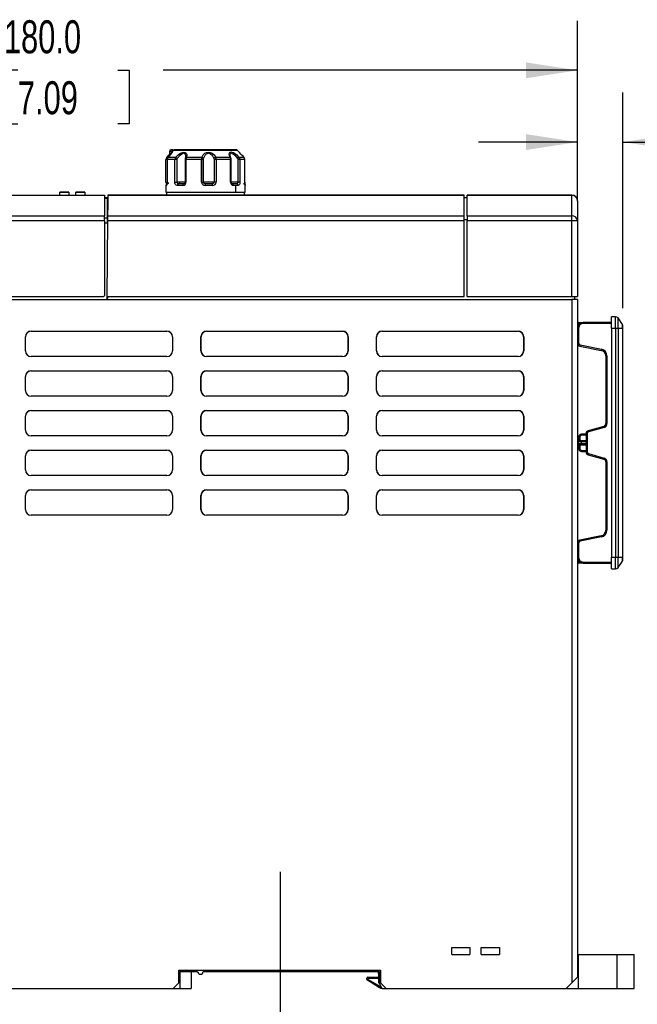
# Model space of a CAD drawing. Header units: millimetres. Extents: x 0 to 768, y 0 to 594.
# Tile 11 of 18: x 526 to 635, y 106 to 280. Entities that reach past the tile are written whole.
import ezdxf

# ---------------------------------------------------------------- set-up
doc = ezdxf.new("R2010")
doc.units = ezdxf.units.MM
doc.header["$LTSCALE"] = 2.75
doc.linetypes.add('CENTERX2', pattern=[20.32, 12.7, -2.54, 2.54, -2.54])
doc.layers.add('CENTER', color=40, linetype='CENTERX2')
doc.layers.add('DIMENSIONS', color=140, linetype='Continuous', lineweight=25)
doc.styles.add('SLDTEXTSTYLE0', font='TXT', dxfattribs={"width": 0.7})
doc.dimstyles.new('SLDDIMSTYLE0', dxfattribs={"dimtxt": 5.934521, "dimasz": 9.0805, "dimexe": 0, "dimexo": 0.0625, "dimgap": 1.48363, "dimtad": 0, "dimtih": 1, "dimtoh": 1, "dimdec": 1, "dimrnd": 1e-09, "dimzin": 4, "dimdsep": 46, "dimtxsty": 'SLDTEXTSTYLE0', "dimsah": 1, "dimcen": 0.09, "dimadec": 0, "dimazin": 1, "dimtfac": 1, "dimtdec": 1, "dimtofl": 0, "dimtmove": 0, "dimatfit": 3, "dimfxl": 0, "dimfrac": 2, "dimtolj": 1, "dimtzin": 12, "dimarcsym": 0})
doc.dimstyles.new('SLDDIMSTYLE1', dxfattribs={"dimtxt": 5.934521, "dimasz": 9.0805, "dimexe": 0, "dimexo": 0.0625, "dimgap": 1.48363, "dimtad": 0, "dimtih": 1, "dimtoh": 1, "dimdec": 1, "dimrnd": 1e-09, "dimzin": 12, "dimdsep": 46, "dimtxsty": 'SLDTEXTSTYLE0', "dimsah": 1, "dimcen": 0.09, "dimadec": 0, "dimazin": 3, "dimtfac": 1, "dimtdec": 1, "dimtofl": 0, "dimtmove": 0, "dimatfit": 3, "dimfxl": 0, "dimfrac": 2, "dimtolj": 1, "dimtzin": 12, "dimarcsym": 0})
doc.dimstyles.new('SLDDIMSTYLE2', dxfattribs={"dimtxt": 5.934521, "dimasz": 9.0805, "dimexe": 0, "dimexo": 0.0625, "dimgap": 1.48363, "dimtad": 0, "dimtih": 1, "dimtoh": 1, "dimdec": 1, "dimrnd": 1e-09, "dimzin": 4, "dimdsep": 46, "dimtxsty": 'SLDTEXTSTYLE0', "dimsah": 1, "dimcen": 0.09, "dimadec": 0, "dimazin": 1, "dimtfac": 1, "dimtdec": 1, "dimtmove": 0, "dimatfit": 0, "dimfxl": 0, "dimfrac": 2, "dimtolj": 1, "dimtzin": 12, "dimarcsym": 0})

# ---------------------------------------------------------------- blocks, each defined once
blk = doc.blocks.new('_D_5')
at = {"layer": 'DIMENSIONS'}
for p, q in [((444.93, 251.35), (444.93, 279.61)), ((624.93, 251.35), (624.93, 279.61)), ((444.93, 270.88), (518.07, 270.88)), ((526.11, 270.88), (524.12, 270.88)), ((524.12, 270.88), (524.12, 261.45)), ((543.75, 270.88), (545.74, 270.88)), ((545.74, 270.88), (545.74, 261.45)), ((624.93, 270.88), (551.79, 270.88)), ((524.12, 261.45), (526.11, 261.45)), ((545.74, 261.45), (543.75, 261.45))]:
    blk.add_line(p, q, dxfattribs=at)
for points in [[(444.93, 270.88), (454.01, 269.48), (454.01, 272.27)], [(624.93, 270.88), (615.85, 272.27), (615.85, 269.48)]]:
    blk.add_solid(points, dxfattribs=at)
at = {"layer": 'DIMENSIONS', "char_height": 5.821, "attachment_point": 1, "style": 'SLDTEXTSTYLE0'}
for s, insert in [('180.0', (523.64, 279.71)), ('7.09', (526.11, 268.95))]:
    blk.add_mtext(s, dxfattribs=dict(at, insert=insert))
blk = doc.blocks.new('_D_6')
at = {"layer": 'DIMENSIONS'}
for p, q in [((444.93, 105.37), (444.93, 82.89)), ((444.93, 91.63), (491.82, 91.63)), ((499.86, 91.63), (497.87, 91.63)), ((497.87, 91.63), (497.87, 82.19)), ((517.5, 91.63), (519.49, 91.63)), ((519.49, 91.63), (519.49, 82.19)), ((572.43, 91.63), (525.54, 91.63)), ((572.43, 88.41), (572.43, 82.89)), ((497.87, 82.19), (499.86, 82.19)), ((519.49, 82.19), (517.5, 82.19))]:
    blk.add_line(p, q, dxfattribs=at)
for points in [[(444.93, 91.63), (454.01, 90.23), (454.01, 93.02)], [(572.43, 91.63), (563.35, 93.02), (563.35, 90.23)]]:
    blk.add_solid(points, dxfattribs=at)
at = {"layer": 'DIMENSIONS', "char_height": 5.821, "attachment_point": 1, "style": 'SLDTEXTSTYLE0'}
for s, insert in [('127.5', (497.39, 100.46)), ('5.02', (499.86, 89.7))]:
    blk.add_mtext(s, dxfattribs=dict(at, insert=insert))
blk = doc.blocks.new('_D_7')
at = {"layer": 'DIMENSIONS'}
for p, q in [((624.93, 247.81), (624.93, 266.95)), ((632.93, 228.9), (632.93, 266.95)), ((624.93, 258.22), (607.47, 258.22)), ((632.93, 258.22), (650.14, 258.22)), ((658.18, 258.22), (656.19, 258.22)), ((656.19, 258.22), (656.19, 248.79)), ((675.82, 258.22), (677.81, 258.22)), ((677.81, 258.22), (677.81, 248.79)), ((656.19, 248.79), (658.18, 248.79)), ((677.81, 248.79), (675.82, 248.79))]:
    blk.add_line(p, q, dxfattribs=at)
for points in [[(624.93, 258.22), (615.85, 259.61), (615.85, 256.82)], [(632.93, 258.22), (642.01, 256.82), (642.01, 259.61)]]:
    blk.add_solid(points, dxfattribs=at)
at = {"layer": 'DIMENSIONS', "char_height": 5.821, "attachment_point": 1, "style": 'SLDTEXTSTYLE0'}
for s, insert in [('8.0', (660.65, 267.05)), ('0.31', (658.18, 256.29))]:
    blk.add_mtext(s, dxfattribs=dict(at, insert=insert))
blk = doc.blocks.new('_D_8')
at = {"layer": 'DIMENSIONS'}
for p, q in [((642.58, 114.86), (642.58, 132.32)), ((638.42, 114.86), (651.32, 114.86)), ((638.42, 108.86), (651.32, 108.86)), ((642.58, 91.63), (642.58, 108.86)), ((651.79, 91.63), (642.58, 91.63)), ((662.49, 91.63), (660.5, 91.63)), ((660.5, 91.63), (660.5, 82.19)), ((680.13, 91.63), (682.12, 91.63)), ((682.12, 91.63), (682.12, 82.19)), ((660.5, 82.19), (662.49, 82.19)), ((682.12, 82.19), (680.13, 82.19))]:
    blk.add_line(p, q, dxfattribs=at)
for points in [[(642.58, 114.86), (643.98, 123.94), (641.19, 123.94)], [(642.58, 108.86), (641.19, 99.78), (643.98, 99.78)]]:
    blk.add_solid(points, dxfattribs=at)
at = {"layer": 'DIMENSIONS', "char_height": 5.821, "attachment_point": 1, "style": 'SLDTEXTSTYLE0'}
for s, insert in [('6.0', (664.96, 100.46)), ('0.24', (662.49, 89.7))]:
    blk.add_mtext(s, dxfattribs=dict(at, insert=insert))

msp = doc.modelspace()

# ---------------------------------------------------------------- linework, layer by layer
for p, q in [((553.94, 255.51), (552.63, 255.51)), ((552.87, 256.56), (552.87, 255.99)), ((553.28, 256.56), (552.87, 256.56)), ((553.58, 256.72), (553.18, 256.31)), ((553.46, 256.86), (553.21, 256.86)), ((553.28, 256.41), (553.28, 256.56)), ((553.43, 256.56), (553.28, 256.56)), ((553.46, 256.86), (554.12, 256.86)), ((564.88, 256.72), (553.58, 256.72)), ((562.43, 256.86), (553.94, 256.86)), ((555.73, 255.68), (555.68, 255.4)), ((555.7, 255.67), (555.69, 255.54)), ((558.57, 255.51), (555.86, 255.51)), ((563.59, 255.51), (561.06, 255.51)), ((563.28, 256.86), (562.43, 256.86)), ((564.52, 256.86), (563.28, 256.86)), ((563.73, 255.42), (563.59, 255.88)), ((565.28, 256.31), (564.88, 256.72)), ((566.05, 255.51), (565.2, 255.51)), ((552.26, 251.16), (552.26, 255.15)), ((552.49, 255.15), (552.26, 255.15)), ((552.48, 255.15), (552.48, 251.16)), ((552.49, 255.15), (552.48, 255.15)), ((552.49, 255.15), (552.49, 251.16)), ((553.82, 255.15), (552.49, 255.15)), ((553.82, 251.16), (553.82, 255.15)), ((554.21, 255.15), (553.82, 255.15)), ((554.21, 251.16), (554.21, 255.15)), ((555.64, 255.15), (555.64, 251.16)), ((555.79, 255.15), (555.64, 255.15)), ((555.79, 255.15), (555.79, 251.16)), ((558.55, 255.15), (555.79, 255.15)), ((558.55, 251.16), (558.55, 255.15)), ((558.81, 255.15), (558.55, 255.15)), ((558.87, 255.15), (558.81, 255.15)), ((558.81, 251.16), (558.81, 255.15)), ((558.87, 251.16), (558.87, 255.15)), ((560.76, 255.15), (560.76, 251.16)), ((561.11, 255.15), (560.76, 255.15)), ((561.11, 255.15), (561.11, 251.16)), ((563.67, 255.15), (561.11, 255.15)), ((563.67, 251.16), (563.67, 255.15)), ((563.71, 255.15), (563.67, 255.15)), ((563.71, 251.16), (563.71, 255.15)), ((563.71, 255.15), (563.78, 255.15)), ((563.78, 251.16), (563.78, 255.15)), ((564.96, 255.15), (564.96, 251.16)), ((565.33, 255.15), (564.96, 255.15)), ((565.33, 255.15), (565.33, 251.16)), ((566.2, 255.15), (565.33, 255.15)), ((566.2, 251.16), (566.2, 255.15)), ((552.23, 250.56), (552.23, 249.36)), ((552.34, 250.56), (552.23, 250.56)), ((552.49, 251.16), (552.48, 251.16)), ((554.73, 251.16), (554.21, 251.16)), ((555.24, 250.56), (554.25, 250.56)), ((554.39, 250.84), (554.36, 250.88)), ((554.73, 250.86), (554.73, 251.16)), ((555.34, 250.86), (555.42, 250.86)), ((555.64, 251.16), (555.37, 251.16)), ((558.55, 251.16), (558.81, 251.16)), ((559.75, 251.16), (558.87, 251.16)), ((559.2, 250.84), (559.06, 250.88)), ((560.48, 250.56), (559.19, 250.56)), ((560.56, 250.88), (560.44, 250.84)), ((564.96, 251.16), (563.78, 251.16)), ((564.06, 250.86), (563.94, 250.86)), ((564.59, 250.56), (564.15, 250.56)), ((564.59, 249.36), (564.59, 250.56)), ((564.98, 250.56), (564.59, 250.56)), ((564.83, 250.86), (564.83, 250.84)), ((566.23, 249.36), (566.23, 250.56)), ((453.31, 248.86), (541.43, 248.86)), ((533.53, 249.36), (535.13, 249.36)), ((533.53, 249.36), (533.53, 249.35)), ((533.53, 248.86), (533.53, 249.35)), ((535.13, 249.35), (533.53, 249.35)), ((535.13, 249.35), (535.13, 249.36)), ((535.13, 249.35), (535.13, 248.86)), ((536.33, 249.36), (537.93, 249.36)), ((536.33, 249.36), (536.33, 249.35)), ((536.33, 248.86), (536.33, 249.35)), ((537.93, 249.35), (536.33, 249.35)), ((537.93, 249.35), (537.93, 249.36)), ((537.93, 249.35), (537.93, 248.86)), ((541.43, 248.86), (541.43, 248.82)), ((541.43, 248.82), (541.43, 245.21)), ((541.99, 248.86), (604.93, 248.86)), ((541.99, 248.86), (541.99, 248.82)), ((604.93, 248.82), (541.99, 248.82)), ((552.23, 249.36), (564.59, 249.36)), ((552.33, 249.36), (552.33, 248.86)), ((564.59, 249.36), (566.23, 249.36)), ((566.13, 248.86), (566.13, 249.36)), ((604.93, 245.21), (604.93, 248.82)), ((605.43, 248.86), (623.93, 248.86)), ((623.93, 248.82), (605.43, 248.82)), ((605.43, 245.21), (605.43, 248.82)), ((623.93, 248.82), (623.93, 248.86)), ((623.93, 245.21), (623.93, 248.82)), ((541.93, 248.36), (541.43, 248.36)), ((541.43, 248.32), (541.93, 248.32)), ((541.93, 248.32), (541.93, 248.36)), ((541.93, 244.84), (541.93, 248.32)), ((541.93, 247.86), (541.93, 244.95)), ((605.43, 248.36), (604.93, 248.36)), ((624.93, 247.86), (624.93, 246.21)), ((456.05, 245.21), (541.43, 245.21)), ((541.43, 244.33), (541.43, 245.21)), ((541.96, 245.21), (604.93, 245.21)), ((604.93, 244.33), (604.93, 245.21)), ((605.43, 245.21), (623.93, 245.21)), ((605.43, 245.21), (605.43, 244.33)), ((623.93, 244.33), (623.93, 245.21)), ((624.93, 246.21), (624.93, 244.32)), ((541.43, 244.33), (456.05, 244.33)), ((541.43, 244.84), (541.93, 244.84)), ((541.43, 244.33), (541.43, 231.16)), ((541.43, 243.95), (541.93, 243.95)), ((541.96, 244.33), (541.84, 230.96)), ((541.93, 243.95), (541.93, 244.84)), ((541.93, 243.95), (541.93, 241.36)), ((604.93, 244.33), (541.96, 244.33)), ((604.93, 244.56), (605.43, 244.56)), ((604.93, 230.96), (604.93, 244.33)), ((605.43, 230.96), (605.43, 244.33)), ((623.93, 244.33), (605.43, 244.33)), ((623.93, 230.96), (623.93, 244.33)), ((624.93, 244.32), (624.93, 230.96)), ((455.93, 230.46), (623.93, 230.46)), ((501.43, 230.96), (541.23, 230.96)), ((541.84, 230.96), (541.83, 230.46)), ((541.84, 230.96), (604.93, 230.96)), ((541.93, 230.96), (541.93, 230.66)), ((605.43, 230.96), (623.93, 230.96)), ((623.93, 230.96), (624.93, 230.96)), ((623.93, 230.46), (623.93, 109.86)), ((624.93, 230.46), (623.93, 230.46)), ((624.43, 230.46), (624.43, 230.96)), ((624.93, 230.46), (624.93, 110.86)), ((624.93, 226.2), (625.33, 226.2)), ((625.13, 226.4), (625.4, 226.4)), ((625.4, 226.4), (625.93, 226.4)), ((630.93, 226.4), (625.93, 226.4)), ((625.93, 226.2), (625.93, 226.4)), ((630.93, 226.2), (625.93, 226.2)), ((631.66, 227.4), (630.93, 227.4)), ((630.93, 225.4), (630.93, 227.4)), ((631.66, 225.4), (631.66, 227.4)), ((632.08, 225.4), (632.08, 227.18)), ((632.85, 226.03), (632.08, 227.18)), ((632.85, 225.4), (632.85, 226.03)), ((528.43, 224.86), (552.43, 224.86)), ((528.43, 224.86), (528.43, 224.84)), ((528.43, 224.84), (552.43, 224.84)), ((552.43, 224.84), (552.43, 224.86)), ((559.43, 224.86), (583.43, 224.86)), ((559.43, 224.86), (559.43, 224.84)), ((559.43, 224.84), (583.43, 224.84)), ((583.43, 224.84), (583.43, 224.86)), ((590.43, 224.86), (614.43, 224.86)), ((590.43, 224.86), (590.43, 224.84)), ((590.43, 224.84), (614.43, 224.84)), ((614.43, 224.84), (614.43, 224.86)), ((624.93, 225.8), (625.01, 225.8)), ((625.13, 225.4), (624.93, 225.4)), ((625.13, 225.4), (625.13, 222.71)), ((630.93, 225.4), (631.66, 225.4)), ((630.93, 225.4), (630.93, 184.9)), ((631.66, 225.4), (631.66, 184.9)), ((631.66, 225.4), (632.08, 225.4)), ((632.08, 225.4), (632.08, 184.9)), ((632.08, 225.4), (632.85, 225.4)), ((632.85, 225.4), (632.85, 184.9)), ((632.85, 225.4), (632.93, 225.4)), ((632.93, 225.4), (632.93, 225.75)), ((632.93, 184.9), (632.93, 225.4)), ((527.43, 221.36), (527.43, 223.86)), ((527.45, 223.86), (527.43, 223.86)), ((527.45, 221.36), (527.45, 223.86)), ((553.43, 223.86), (553.4, 223.86)), ((553.4, 223.86), (553.4, 221.36)), ((553.43, 223.86), (553.43, 221.36)), ((558.43, 221.36), (558.43, 223.86)), ((558.45, 223.86), (558.43, 223.86)), ((558.45, 221.36), (558.45, 223.86)), ((584.4, 223.86), (584.4, 221.36)), ((584.43, 223.86), (584.4, 223.86)), ((584.43, 223.86), (584.43, 221.36)), ((589.43, 221.36), (589.43, 223.86)), ((589.45, 223.86), (589.43, 223.86)), ((589.45, 221.36), (589.45, 223.86)), ((615.4, 223.86), (615.4, 221.36)), ((615.43, 223.86), (615.4, 223.86)), ((615.43, 223.86), (615.43, 221.36)), ((625.13, 222.71), (624.93, 222.71)), ((624.93, 222.51), (624.97, 222.51)), ((625.37, 222.42), (625.33, 222.22)), ((625.37, 222.42), (629.16, 221.66)), ((527.43, 221.36), (527.45, 221.36)), ((553.4, 221.36), (553.43, 221.36)), ((558.43, 221.36), (558.45, 221.36)), ((584.4, 221.36), (584.43, 221.36)), ((589.43, 221.36), (589.45, 221.36)), ((615.4, 221.36), (615.43, 221.36)), ((625.33, 222.22), (629.13, 221.46)), ((629.16, 221.66), (629.13, 221.46)), ((528.43, 220.39), (528.43, 220.36)), ((552.43, 220.39), (528.43, 220.39)), ((552.43, 220.36), (528.43, 220.36)), ((552.43, 220.36), (552.43, 220.39)), ((559.43, 220.39), (559.43, 220.36)), ((583.43, 220.39), (559.43, 220.39)), ((583.43, 220.36), (559.43, 220.36)), ((583.43, 220.36), (583.43, 220.39)), ((590.43, 220.39), (590.43, 220.36)), ((614.43, 220.39), (590.43, 220.39)), ((614.43, 220.36), (590.43, 220.36)), ((614.43, 220.36), (614.43, 220.39)), ((630.13, 220.48), (629.93, 220.48)), ((629.93, 220.48), (629.93, 208.53)), ((630.13, 220.48), (630.13, 208.53)), ((528.43, 217.86), (552.43, 217.86)), ((528.43, 217.86), (528.43, 217.84)), ((528.43, 217.84), (552.43, 217.84)), ((552.43, 217.84), (552.43, 217.86)), ((559.43, 217.86), (583.43, 217.86)), ((559.43, 217.86), (559.43, 217.84)), ((559.43, 217.84), (583.43, 217.84)), ((583.43, 217.84), (583.43, 217.86)), ((590.43, 217.86), (614.43, 217.86)), ((590.43, 217.86), (590.43, 217.84)), ((590.43, 217.84), (614.43, 217.84)), ((614.43, 217.84), (614.43, 217.86)), ((527.43, 214.36), (527.43, 216.86)), ((527.45, 216.86), (527.43, 216.86)), ((527.45, 214.36), (527.45, 216.86)), ((553.43, 216.86), (553.4, 216.86)), ((553.4, 216.86), (553.4, 214.36)), ((553.43, 216.86), (553.43, 214.36)), ((558.43, 214.36), (558.43, 216.86)), ((558.45, 216.86), (558.43, 216.86)), ((558.45, 214.36), (558.45, 216.86)), ((584.4, 216.86), (584.4, 214.36)), ((584.43, 216.86), (584.4, 216.86)), ((584.43, 216.86), (584.43, 214.36)), ((589.43, 214.36), (589.43, 216.86)), ((589.45, 216.86), (589.43, 216.86)), ((589.45, 214.36), (589.45, 216.86)), ((615.4, 216.86), (615.4, 214.36)), ((615.43, 216.86), (615.4, 216.86)), ((615.43, 216.86), (615.43, 214.36)), ((527.43, 214.36), (527.45, 214.36)), ((553.4, 214.36), (553.43, 214.36)), ((558.43, 214.36), (558.45, 214.36)), ((584.4, 214.36), (584.43, 214.36)), ((589.43, 214.36), (589.45, 214.36)), ((615.4, 214.36), (615.43, 214.36)), ((528.43, 213.39), (528.43, 213.36)), ((552.43, 213.39), (528.43, 213.39)), ((552.43, 213.36), (528.43, 213.36)), ((552.43, 213.36), (552.43, 213.39)), ((559.43, 213.39), (559.43, 213.36)), ((583.43, 213.39), (559.43, 213.39)), ((583.43, 213.36), (559.43, 213.36)), ((583.43, 213.36), (583.43, 213.39)), ((590.43, 213.39), (590.43, 213.36)), ((614.43, 213.39), (590.43, 213.39)), ((614.43, 213.36), (590.43, 213.36)), ((614.43, 213.36), (614.43, 213.39)), ((528.43, 210.86), (552.43, 210.86)), ((528.43, 210.86), (528.43, 210.84)), ((528.43, 210.84), (552.43, 210.84)), ((552.43, 210.84), (552.43, 210.86)), ((559.43, 210.86), (583.43, 210.86)), ((559.43, 210.86), (559.43, 210.84)), ((559.43, 210.84), (583.43, 210.84)), ((583.43, 210.84), (583.43, 210.86)), ((590.43, 210.86), (614.43, 210.86)), ((590.43, 210.86), (590.43, 210.84)), ((590.43, 210.84), (614.43, 210.84)), ((614.43, 210.84), (614.43, 210.86)), ((527.43, 207.36), (527.43, 209.86)), ((527.45, 209.86), (527.43, 209.86)), ((527.45, 207.36), (527.45, 209.86)), ((553.4, 209.86), (553.4, 207.36)), ((553.43, 209.86), (553.4, 209.86)), ((553.43, 209.86), (553.43, 207.36)), ((558.43, 207.36), (558.43, 209.86)), ((558.45, 209.86), (558.43, 209.86)), ((558.45, 207.36), (558.45, 209.86)), ((584.4, 209.86), (584.4, 207.36)), ((584.43, 209.86), (584.4, 209.86)), ((584.43, 209.86), (584.43, 207.36)), ((589.43, 207.36), (589.43, 209.86)), ((589.45, 209.86), (589.43, 209.86)), ((589.45, 207.36), (589.45, 209.86)), ((615.4, 209.86), (615.4, 207.36)), ((615.43, 209.86), (615.4, 209.86)), ((615.43, 209.86), (615.43, 207.36)), ((630.13, 208.53), (629.93, 208.53)), ((527.43, 207.36), (527.45, 207.36)), ((553.4, 207.36), (553.43, 207.36)), ((558.43, 207.36), (558.45, 207.36)), ((584.4, 207.36), (584.43, 207.36)), ((589.43, 207.36), (589.45, 207.36)), ((615.4, 207.36), (615.43, 207.36)), ((626.43, 206.78), (626.43, 203.53)), ((626.63, 206.78), (626.43, 206.78)), ((626.63, 206.78), (626.63, 203.53)), ((629.57, 208.05), (626.79, 207.26)), ((626.85, 207.06), (626.79, 207.26)), ((629.62, 207.86), (626.85, 207.06)), ((629.62, 207.86), (629.57, 208.05)), ((528.43, 206.39), (528.43, 206.36)), ((552.43, 206.39), (528.43, 206.39)), ((552.43, 206.36), (528.43, 206.36)), ((552.43, 206.36), (552.43, 206.39)), ((559.43, 206.39), (559.43, 206.36)), ((583.43, 206.39), (559.43, 206.39)), ((583.43, 206.36), (559.43, 206.36)), ((583.43, 206.36), (583.43, 206.39)), ((590.43, 206.39), (590.43, 206.36)), ((614.43, 206.39), (590.43, 206.39)), ((614.43, 206.36), (590.43, 206.36)), ((614.43, 206.36), (614.43, 206.39)), ((625.33, 206.17), (625.13, 206.17)), ((625.13, 206.17), (625.13, 205.35)), ((625.13, 205.35), (625.61, 205.35)), ((625.13, 204.95), (625.13, 205.35)), ((625.33, 206.17), (625.33, 205.55)), ((625.33, 205.55), (625.62, 205.55)), ((626.43, 206.7), (625.61, 206.67)), ((625.62, 206.47), (625.61, 206.67)), ((625.61, 204.95), (625.61, 205.35)), ((625.61, 205.35), (626.43, 205.35)), ((626.43, 206.5), (625.62, 206.47)), ((625.62, 205.55), (626.43, 205.55)), ((528.43, 203.86), (552.43, 203.86)), ((528.43, 203.86), (528.43, 203.84)), ((528.43, 203.84), (552.43, 203.84)), ((552.43, 203.84), (552.43, 203.86)), ((559.43, 203.86), (583.43, 203.86)), ((559.43, 203.86), (559.43, 203.84)), ((559.43, 203.84), (583.43, 203.84)), ((583.43, 203.84), (583.43, 203.86)), ((590.43, 203.86), (614.43, 203.86)), ((590.43, 203.86), (590.43, 203.84)), ((590.43, 203.84), (614.43, 203.84)), ((614.43, 203.84), (614.43, 203.86)), ((625.61, 204.95), (625.13, 204.95)), ((625.13, 204.95), (625.13, 204.14)), ((625.33, 204.14), (625.13, 204.14)), ((625.62, 204.75), (625.33, 204.75)), ((625.33, 204.75), (625.33, 204.14)), ((626.43, 204.95), (625.61, 204.95)), ((625.62, 203.84), (625.61, 203.64)), ((625.61, 203.64), (626.43, 203.61)), ((626.43, 204.75), (625.62, 204.75)), ((625.62, 203.84), (626.43, 203.81)), ((626.63, 203.53), (626.43, 203.53)), ((527.43, 200.36), (527.43, 202.86)), ((527.45, 202.86), (527.43, 202.86)), ((527.45, 200.36), (527.45, 202.86)), ((553.43, 202.86), (553.4, 202.86)), ((553.4, 202.86), (553.4, 200.36)), ((553.43, 202.86), (553.43, 200.36)), ((558.43, 200.36), (558.43, 202.86)), ((558.45, 202.86), (558.43, 202.86)), ((558.45, 200.36), (558.45, 202.86)), ((584.43, 202.86), (584.4, 202.86)), ((584.4, 202.86), (584.4, 200.36)), ((584.43, 202.86), (584.43, 200.36)), ((589.43, 200.36), (589.43, 202.86)), ((589.45, 202.86), (589.43, 202.86)), ((589.45, 200.36), (589.45, 202.86)), ((615.4, 202.86), (615.4, 200.36)), ((615.43, 202.86), (615.4, 202.86)), ((615.43, 202.86), (615.43, 200.36)), ((626.85, 203.24), (626.79, 203.05)), ((626.79, 203.05), (629.57, 202.26)), ((626.85, 203.24), (629.62, 202.45)), ((629.62, 202.45), (629.57, 202.26)), ((629.93, 201.78), (629.93, 189.72)), ((630.13, 201.78), (629.93, 201.78)), ((630.13, 201.78), (630.13, 189.72)), ((527.43, 200.36), (527.45, 200.36)), ((553.4, 200.36), (553.43, 200.36)), ((558.43, 200.36), (558.45, 200.36)), ((584.4, 200.36), (584.43, 200.36)), ((589.43, 200.36), (589.45, 200.36)), ((615.4, 200.36), (615.43, 200.36)), ((528.43, 199.39), (528.43, 199.36)), ((552.43, 199.39), (528.43, 199.39)), ((552.43, 199.36), (528.43, 199.36)), ((552.43, 199.36), (552.43, 199.39)), ((559.43, 199.39), (559.43, 199.36)), ((583.43, 199.39), (559.43, 199.39)), ((583.43, 199.36), (559.43, 199.36)), ((583.43, 199.36), (583.43, 199.39)), ((590.43, 199.39), (590.43, 199.36)), ((614.43, 199.39), (590.43, 199.39)), ((614.43, 199.36), (590.43, 199.36)), ((614.43, 199.36), (614.43, 199.39)), ((528.43, 196.86), (552.43, 196.86)), ((528.43, 196.86), (528.43, 196.84)), ((528.43, 196.84), (552.43, 196.84)), ((552.43, 196.84), (552.43, 196.86)), ((559.43, 196.86), (583.43, 196.86)), ((559.43, 196.86), (559.43, 196.84)), ((559.43, 196.84), (583.43, 196.84)), ((583.43, 196.84), (583.43, 196.86)), ((590.43, 196.86), (614.43, 196.86)), ((590.43, 196.86), (590.43, 196.84)), ((590.43, 196.84), (614.43, 196.84)), ((614.43, 196.84), (614.43, 196.86)), ((527.43, 193.36), (527.43, 195.86)), ((527.45, 195.86), (527.43, 195.86)), ((527.45, 193.36), (527.45, 195.86)), ((553.43, 195.86), (553.4, 195.86)), ((553.4, 195.86), (553.4, 193.36)), ((553.43, 195.86), (553.43, 193.36)), ((558.43, 193.36), (558.43, 195.86)), ((558.45, 195.86), (558.43, 195.86)), ((558.45, 193.36), (558.45, 195.86)), ((584.43, 195.86), (584.4, 195.86)), ((584.4, 195.86), (584.4, 193.36)), ((584.43, 195.86), (584.43, 193.36)), ((589.43, 193.36), (589.43, 195.86)), ((589.45, 195.86), (589.43, 195.86)), ((589.45, 193.36), (589.45, 195.86)), ((615.43, 195.86), (615.4, 195.86)), ((615.4, 195.86), (615.4, 193.36)), ((615.43, 195.86), (615.43, 193.36)), ((527.43, 193.36), (527.45, 193.36)), ((553.4, 193.36), (553.43, 193.36)), ((558.43, 193.36), (558.45, 193.36)), ((584.4, 193.36), (584.43, 193.36)), ((589.43, 193.36), (589.45, 193.36)), ((615.4, 193.36), (615.43, 193.36)), ((528.43, 192.39), (528.43, 192.36)), ((552.43, 192.39), (528.43, 192.39)), ((552.43, 192.36), (528.43, 192.36)), ((552.43, 192.36), (552.43, 192.39)), ((559.43, 192.39), (559.43, 192.36)), ((583.43, 192.39), (559.43, 192.39)), ((583.43, 192.36), (559.43, 192.36)), ((583.43, 192.36), (583.43, 192.39)), ((590.43, 192.39), (590.43, 192.36)), ((614.43, 192.39), (590.43, 192.39)), ((614.43, 192.36), (590.43, 192.36)), ((614.43, 192.36), (614.43, 192.39)), ((630.13, 189.72), (629.93, 189.72)), ((624.97, 187.7), (624.93, 187.7)), ((629.13, 188.74), (625.33, 187.98)), ((625.37, 187.79), (625.33, 187.98)), ((629.16, 188.55), (625.37, 187.79)), ((629.16, 188.55), (629.13, 188.74)), ((625.13, 187.49), (624.93, 187.49)), ((625.13, 187.49), (625.13, 184.9)), ((625.13, 184.9), (624.93, 184.9)), ((625.01, 184.5), (624.93, 184.5)), ((631.66, 184.9), (630.93, 184.9)), ((630.93, 182.9), (630.93, 184.9)), ((632.08, 184.9), (631.66, 184.9)), ((631.66, 182.9), (631.66, 184.9)), ((632.08, 183.13), (632.08, 184.9)), ((632.85, 184.9), (632.08, 184.9)), ((632.08, 183.13), (632.85, 184.28)), ((632.85, 184.28), (632.85, 184.9)), ((632.85, 184.9), (632.93, 184.9)), ((632.93, 184.55), (632.93, 184.9)), ((625.33, 184.1), (624.93, 184.1)), ((625.4, 183.9), (625.13, 183.9)), ((625.93, 183.9), (625.4, 183.9)), ((625.93, 184.1), (630.93, 184.1)), ((625.93, 184.1), (625.93, 183.9)), ((625.93, 183.9), (630.93, 183.9)), ((630.93, 182.9), (631.66, 182.9)), ((602.73, 116.06), (605.93, 116.06)), ((602.73, 114.86), (602.73, 116.06)), ((602.73, 114.86), (605.93, 114.86)), ((605.93, 116.06), (605.93, 114.86)), ((607.93, 116.06), (611.13, 116.06)), ((607.93, 114.86), (607.93, 116.06)), ((607.93, 114.86), (611.13, 114.86)), ((611.13, 116.06), (611.13, 114.86)), ((624.93, 114.86), (625.13, 114.86)), ((625.13, 108.86), (625.13, 114.86)), ((625.13, 114.86), (631.93, 114.86)), ((631.93, 114.86), (634.93, 114.86)), ((631.93, 108.86), (631.93, 114.86)), ((634.93, 108.86), (634.93, 114.86)), ((554.53, 112.06), (590.13, 112.06)), ((554.53, 109.86), (554.53, 112.06)), ((554.73, 111.86), (557.83, 111.86)), ((554.73, 111.86), (554.73, 108.86)), ((556.73, 111.86), (556.73, 108.86)), ((558.83, 111.86), (589.93, 111.86)), ((589.73, 111.66), (589.73, 111.64)), ((589.73, 111.66), (589.78, 111.66)), ((589.73, 111.64), (589.78, 111.64)), ((589.78, 111.86), (589.78, 109.86)), ((589.93, 111.86), (589.93, 109.86)), ((590.13, 112.06), (590.13, 109.86)), ((553.53, 108.86), (554.53, 109.86)), ((587.73, 110.66), (587.93, 110.66)), ((587.73, 110.47), (587.73, 110.66)), ((587.73, 110.47), (587.93, 110.47)), ((587.93, 110.47), (587.83, 110.3)), ((589.99, 109), (587.83, 110.3)), ((587.93, 110.86), (587.93, 110.66)), ((587.93, 110.86), (589.78, 110.86)), ((587.93, 110.47), (587.93, 110.66)), ((587.93, 110.66), (589.78, 110.66)), ((590.09, 109.18), (587.93, 110.47)), ((589.78, 109.86), (589.93, 109.86)), ((590.43, 108.86), (589.93, 109.86)), ((590.13, 109.86), (591.13, 108.86)), ((622.93, 108.86), (623.93, 109.86)), ((624.93, 110.86), (623.93, 109.86)), ((456.93, 108.86), (553.53, 108.86)), ((553.53, 108.86), (554.73, 108.86)), ((554.73, 108.86), (556.73, 108.86)), ((589.99, 109), (590.09, 109.18)), ((590.43, 108.86), (591.13, 108.86)), ((591.13, 108.86), (622.93, 108.86)), ((622.93, 108.86), (625.13, 108.86)), ((625.13, 108.86), (631.93, 108.86)), ((631.93, 108.86), (634.93, 108.86))]:
    msp.add_line(p, q)
at = {"flags": 128}
for points in [[(552.51, 255.32), (552.46, 255.38), (552.41, 255.45), (552.4, 255.49), (552.41, 255.51)], [(552.41, 255.51), (552.84, 255.96), (553.12, 256.25), (553.27, 256.4), (553.34, 256.45), (553.33, 256.4), (553.23, 256.25), (553.01, 255.96), (552.63, 255.51)], [(552.63, 255.51), (552.6, 255.48), (552.6, 255.47)], [(553.28, 256.56), (553.28, 256.62), (553.3, 256.68), (553.34, 256.78), (553.4, 256.84), (553.46, 256.86)], [(553.94, 255.51), (554.41, 255.96), (554.82, 256.25), (555.15, 256.4), (555.43, 256.45), (555.66, 256.4), (555.83, 256.25), (555.92, 255.96), (555.86, 255.51)], [(554.54, 256.86), (554.49, 256.86), (554.45, 256.86), (554.43, 256.86), (554.42, 256.86), (554.41, 256.86), (554.41, 256.86), (554.4, 256.86), (554.14, 256.86), (554.12, 256.86), (554.12, 256.86)], [(554.25, 255.3), (554.76, 255.91), (555.07, 256.14), (555.23, 256.21), (555.37, 256.24), (555.5, 256.21), (555.6, 256.14), (555.71, 255.91), (555.7, 255.67)], [(554.52, 256.86), (554.57, 256.86), (554.58, 256.86)], [(555.9, 256.86), (555.9, 256.86), (555.73, 256.86), (555.54, 256.86), (555.29, 256.86), (555.01, 256.86)], [(558.57, 255.51), (558.8, 255.96), (559.1, 256.25), (559.42, 256.4), (559.75, 256.45), (560.07, 256.4), (560.42, 256.25), (560.76, 255.96), (561.06, 255.51)], [(558.88, 255.3), (559.16, 255.91), (559.41, 256.14), (559.58, 256.21), (559.75, 256.24), (559.93, 256.21), (560.1, 256.14), (560.39, 255.91), (560.74, 255.3)], [(563.59, 255.51), (563.46, 255.85), (563.43, 256.11), (563.48, 256.29), (563.59, 256.41), (563.76, 256.45)], [(563.62, 255.76), (563.59, 255.91), (563.65, 256.14), (563.73, 256.21), (563.83, 256.24), (563.95, 256.21), (564.1, 256.14), (564.39, 255.91), (564.91, 255.3), (564.91, 255.3)], [(563.72, 255.43), (563.71, 255.45), (563.66, 255.49), (563.59, 255.51)], [(554.21, 255.15), (554.22, 255.24), (554.25, 255.3)], [(558.87, 255.15), (558.87, 255.24), (558.88, 255.3)], [(560.74, 255.3), (560.75, 255.22), (560.76, 255.15)], [(564.91, 255.3), (564.95, 255.22), (564.96, 255.15)], [(552.26, 251.17), (552.26, 251.06), (552.28, 250.98), (552.3, 250.92), (552.33, 250.89), (552.33, 250.88)], [(552.26, 251.16), (552.27, 251.16), (552.32, 251.16), (552.39, 251.16), (552.49, 251.16)], [(552.63, 250.88), (552.63, 250.88), (552.64, 250.86)], [(554.25, 250.56), (554.08, 250.61), (553.94, 250.74), (553.89, 250.83), (553.85, 250.93), (553.83, 251.05), (553.82, 251.16)], [(553.82, 251.16), (553.9, 251.16), (554, 251.16), (554.11, 251.16), (554.21, 251.16)], [(555.41, 250.86), (554.87, 250.86), (554.47, 250.86)], [(554.73, 250.86), (554.58, 250.86), (554.47, 250.86)], [(555.37, 251.16), (555.3, 251.16), (555.23, 251.16), (555.15, 251.16), (555.07, 251.16), (554.99, 251.16), (554.9, 251.16), (554.82, 251.16), (554.73, 251.16)], [(555.18, 250.86), (554.94, 250.86), (554.73, 250.86)], [(555.24, 250.56), (555.26, 250.68), (555.29, 250.77), (555.35, 250.84), (555.41, 250.86)], [(555.65, 251.17), (555.64, 251.09), (555.62, 251.02), (555.59, 250.96), (555.55, 250.91), (555.5, 250.87), (555.45, 250.85), (555.4, 250.84), (555.35, 250.84)], [(555.79, 251.16), (555.7, 251.16), (555.65, 251.16), (555.64, 251.16), (555.64, 251.16)], [(558.81, 251.16), (558.84, 251.16), (558.87, 251.16)], [(560.43, 250.86), (559.74, 250.86), (559.2, 250.86)], [(559.78, 250.86), (559.57, 250.86), (559.39, 250.86), (559.2, 250.86)], [(560.76, 251.16), (560.57, 251.16), (560.28, 251.16), (560.02, 251.16), (559.75, 251.16)], [(560.43, 250.86), (560.29, 250.86), (560.1, 250.86), (559.78, 250.86)], [(561.11, 251.16), (560.99, 251.16), (560.88, 251.16), (560.8, 251.16), (560.76, 251.16)], [(563.67, 251.16), (563.7, 251.16), (563.71, 251.16)], [(563.71, 251.16), (563.76, 251.16), (563.78, 251.16)], [(564, 250.84), (563.95, 250.84), (563.91, 250.87), (563.87, 250.9), (563.83, 250.95), (563.81, 251.02), (563.79, 251.09), (563.78, 251.17)], [(563.94, 250.86), (563.88, 250.88), (563.86, 250.89)], [(564.36, 250.86), (564.13, 250.86), (563.94, 250.86)], [(564.74, 250.86), (564.53, 250.86), (564.32, 250.86), (564.18, 250.86)], [(564.74, 250.86), (564.53, 250.86), (564.36, 250.86)], [(564.96, 251.16), (564.95, 251.09), (564.94, 251.04), (564.9, 250.95), (564.86, 250.9), (564.82, 250.88), (564.74, 250.86)], [(565.33, 251.16), (565.25, 251.16), (565.14, 251.16), (565.04, 251.16), (564.96, 251.16)], [(565.33, 251.16), (565.31, 250.94), (565.28, 250.83), (565.24, 250.75), (565.13, 250.61), (564.98, 250.56)], [(566.13, 250.88), (566.13, 250.89), (566.16, 250.92), (566.18, 250.98), (566.19, 251.06), (566.2, 251.17)], [(453.31, 248.82), (502.66, 248.82), (541.43, 248.82)], [(541.99, 248.82), (541.98, 247.26), (541.96, 245.21)]]:
    msp.add_lwpolyline(points, dxfattribs=at)
for centre, radius, start, end in [((552.77, 255.15), 0.503, 135.4293, 180.0296), ((552.75, 255.16), 0.477, 136.7923, 180.6488), ((552.97, 255.16), 0.484, 138.9498, 180.853), ((553, 255.16), 0.517, 137.0884, 180.1554), ((553.17, 256.56), 0.3, 90, 180), ((553.94, 256.36), 0.5, 90, 135), ((554.39, 255.16), 0.565, 142.0578, 180.6076), ((553.75, 254.91), 0.627, 38.1016, 72.8283), ((556.45, 255.16), 0.806, 161.5038, 180.2906), ((555.85, 255.33), 0.181, 87.6269, 166.8131), ((556.75, 255.17), 0.958, 159.0448, 180.66), ((560.85, 255.17), 2.31, 171.6911, 180.4995), ((558.56, 255.16), 0.352, 23.3365, 87.6331), ((561.09, 255.1), 0.405, 94.4044, 151.7131), ((559.93, 255.17), 1.18, 359.209, 16.5428), ((562.94, 255.16), 0.737, 359.285, 27.8491), ((563.14, 255.16), 0.643, 359.614, 25.4281), ((563.15, 253.95), 2.57, 37.242, 76.2966), ((564.52, 256.36), 0.5, 45, 89.9995), ((565.53, 254.78), 0.802, 114.3276, 139.706), ((564.8, 255.16), 0.529, 359.6329, 41.4406), ((409.11, 105.15), 217.35, 43.7716, 44.065), ((565.69, 255.15), 0.503, 359.9704, 44.5706), ((552.53, 250.56), 0.3, 90.0004, 180), ((551.7, 251.04), 0.801, 323.7445, 9.0596), ((552.62, 250.58), 0.276, 108.6501, 183.5207), ((552.73, 251.13), 0.253, 170.8377, 226.9069), ((549.43, 251.3), 3.23, 352.6512, 357.5933), ((554.48, 251.13), 0.269, 173.3587, 268.2454), ((554.52, 250.6), 0.268, 101.2369, 187.961), ((555.22, 251.14), 0.577, 272.6894, 2.3857), ((555.41, 251.07), 0.209, 269.9381, 329.4059), ((559.16, 251.18), 0.616, 181.3916, 272.925), ((559.18, 251.17), 0.308, 181.3454, 273.6994), ((573.89, 250.64), 14.7, 179.1236, 180.2933), ((560.45, 251.17), 0.307, 265.7716, 358.884), ((560.02, 250.63), 0.466, 351.0294, 29.2326), ((560.5, 251.17), 0.609, 267.8893, 359.1914), ((564.23, 251.12), 0.563, 175.6447, 261.7953), ((563.89, 250.6), 0.268, 351.8622, 78.3903), ((564.71, 250.59), 0.277, 354.9691, 83.8764), ((565.93, 250.56), 0.3, 359.9997, 89.9992), ((570.93, 251.12), 4.73, 179.5348, 186.8167), ((623.93, 247.86), 1, 0.0056, 90), ((623.95, 247.84), 0.982, 1.1287, 91.0771), ((687.74, 243.5), 145.79, 179.3268, 179.6732), ((623.98, 244.26), 0.95, 3.5244, 93.1364), ((624.18, 215.67), 28.66, 88.5002, 90.4998), ((541.23, 231.16), 0.2, 270.0033, 359.9967), ((541.73, 230.66), 0.2, 270, 0), ((625.93, 225.4), 1, 90, 180), ((625.13, 226.2), 0.2, 90, 180), ((625.93, 225.4), 0.8, 89.9867, 180.0133), ((625.84, 226.27), 0.456, 162.7482, 183.6704), ((631.66, 226.9), 0.5, 33.6901, 90), ((632.43, 225.75), 0.5, 0, 33.6901), ((528.43, 223.86), 1, 90, 180), ((528.43, 223.86), 0.975, 90, 180), ((552.43, 223.86), 1, 0, 90), ((552.43, 223.86), 0.975, 0, 90), ((559.43, 223.86), 1, 90, 180), ((559.43, 223.86), 0.975, 90, 180), ((583.43, 223.86), 1, 0, 90), ((583.43, 223.86), 0.975, 360, 90), ((590.43, 223.86), 1, 90, 180), ((590.43, 223.86), 0.975, 90, 180), ((614.43, 223.86), 1, 0, 90), ((614.43, 223.86), 0.975, 0, 90), ((625.13, 225.8), 0.2, 180, 216.8699), ((625.43, 222.71), 0.5, 180, 258.6901), ((625.43, 222.71), 0.298, 179.7344, 258.9556), ((528.43, 221.36), 1, 180, 270), ((528.43, 221.36), 0.975, 180, 270), ((552.43, 221.36), 1, 270, 360), ((552.43, 221.36), 0.975, 270, 360), ((559.43, 221.36), 1, 180, 270), ((559.43, 221.36), 0.975, 180, 270), ((583.43, 221.36), 1, 270, 360), ((583.43, 221.36), 0.975, 270, 360), ((590.43, 221.36), 1, 180, 270), ((590.43, 221.36), 0.975, 180, 270), ((614.43, 221.36), 1, 270, 360), ((614.43, 221.36), 0.975, 270, 360), ((628.93, 220.48), 1, 0, 78.6901), ((628.93, 220.48), 1.2, 359.9913, 78.6988), ((528.43, 216.86), 1, 90, 180), ((528.43, 216.86), 0.975, 90, 180), ((552.43, 216.86), 1, 0, 90), ((552.43, 216.86), 0.975, 0, 90), ((559.43, 216.86), 1, 90, 180), ((559.43, 216.86), 0.975, 90, 180), ((583.43, 216.86), 1, 0, 90), ((583.43, 216.86), 0.975, 360, 90), ((590.43, 216.86), 1, 90, 180), ((590.43, 216.86), 0.975, 90, 180), ((614.43, 216.86), 1, 0, 90), ((614.43, 216.86), 0.975, 0, 90), ((528.43, 214.36), 1, 180, 270), ((528.43, 214.36), 0.975, 180, 270), ((552.43, 214.36), 1, 270, 360), ((552.43, 214.36), 0.975, 270, 360), ((559.43, 214.36), 1, 180, 270), ((559.43, 214.36), 0.975, 180, 270), ((583.43, 214.36), 1, 270, 360), ((583.43, 214.36), 0.975, 270, 360), ((590.43, 214.36), 1, 180, 270), ((590.43, 214.36), 0.975, 180, 270), ((614.43, 214.36), 1, 270, 360), ((614.43, 214.36), 0.975, 270, 360), ((528.43, 209.86), 1, 90, 180), ((528.43, 209.86), 0.975, 90, 180), ((552.43, 209.86), 1, 0, 90), ((552.43, 209.86), 0.975, 0, 90), ((559.43, 209.86), 1, 90, 180), ((559.43, 209.86), 0.975, 90, 180), ((583.43, 209.86), 1, 0, 90), ((583.43, 209.86), 0.975, 360, 90), ((590.43, 209.86), 1, 90, 180), ((590.43, 209.86), 0.975, 90, 180), ((614.43, 209.86), 1, 0, 90), ((614.43, 209.86), 0.975, 0, 90), ((629.43, 208.53), 0.5, 285.9454, 360), ((629.43, 208.53), 0.7, 285.9361, 0.0093), ((528.43, 207.36), 1, 180, 270), ((528.43, 207.36), 0.975, 180, 270), ((552.43, 207.36), 1, 270, 360), ((552.43, 207.36), 0.975, 270, 360), ((559.43, 207.36), 1, 180, 270), ((559.43, 207.36), 0.975, 180, 270), ((583.43, 207.36), 1, 270, 360), ((583.43, 207.36), 0.975, 270, 360), ((590.43, 207.36), 1, 180, 270), ((590.43, 207.36), 0.975, 180, 270), ((614.43, 207.36), 1, 270, 360), ((614.43, 207.36), 0.975, 270, 360), ((626.93, 206.78), 0.5, 105.9454, 180), ((626.93, 206.78), 0.298, 105.7254, 180.22), ((625.63, 206.17), 0.5, 92, 180), ((625.33, 205.35), 0.2, 90, 180), ((625.63, 206.17), 0.299, 91.9009, 180.0991), ((627.05, 205.4), 1.44, 174.0133, 181.9891), ((528.43, 202.86), 1, 90, 180), ((528.43, 202.86), 0.975, 90, 180), ((552.43, 202.86), 1, 0, 90), ((552.43, 202.86), 0.975, 360, 90), ((559.43, 202.86), 1, 90, 180), ((559.43, 202.86), 0.975, 90, 180), ((583.43, 202.86), 1, 0, 90), ((583.43, 202.86), 0.975, 0, 90), ((590.43, 202.86), 1, 90, 180), ((590.43, 202.86), 0.975, 90, 180), ((614.43, 202.86), 1, 0, 90), ((614.43, 202.86), 0.975, 0, 90), ((625.33, 204.95), 0.2, 180, 270), ((625.63, 204.14), 0.5, 180, 268), ((625.63, 204.14), 0.299, 179.9009, 268.0991), ((627.05, 204.9), 1.44, 178.0109, 185.9867), ((626.93, 203.53), 0.5, 180, 254.0546), ((626.93, 203.53), 0.298, 179.78, 254.2746), ((629.43, 201.78), 0.5, 0, 74.0546), ((629.43, 201.78), 0.7, 359.9907, 74.0639), ((528.43, 200.36), 1, 180, 270), ((528.43, 200.36), 0.975, 180, 270), ((552.43, 200.36), 1, 270, 360), ((552.43, 200.36), 0.975, 270, 360), ((559.43, 200.36), 1, 180, 270), ((559.43, 200.36), 0.975, 180, 270), ((583.43, 200.36), 1, 270, 360), ((583.43, 200.36), 0.975, 270, 360), ((590.43, 200.36), 1, 180, 270), ((590.43, 200.36), 0.975, 180, 270), ((614.43, 200.36), 1, 270, 360), ((614.43, 200.36), 0.975, 270, 360), ((528.43, 195.86), 1, 90, 180), ((528.43, 195.86), 0.975, 90, 180), ((552.43, 195.86), 1, 0, 90), ((552.43, 195.86), 0.975, 360, 90), ((559.43, 195.86), 1, 90, 180), ((559.43, 195.86), 0.975, 90, 180), ((583.43, 195.86), 1, 0, 90), ((583.43, 195.86), 0.975, 0, 90), ((590.43, 195.86), 1, 90, 180), ((590.43, 195.86), 0.975, 90, 180), ((614.43, 195.86), 1, 0, 90), ((614.43, 195.86), 0.975, 0, 90), ((528.43, 193.36), 1, 180, 270), ((528.43, 193.36), 0.975, 180, 270), ((552.43, 193.36), 1, 270, 360), ((552.43, 193.36), 0.975, 270, 360), ((559.43, 193.36), 1, 180, 270), ((559.43, 193.36), 0.975, 180, 270), ((583.43, 193.36), 1, 270, 360), ((583.43, 193.36), 0.975, 270, 360), ((590.43, 193.36), 1, 180, 270), ((590.43, 193.36), 0.975, 180, 270), ((614.43, 193.36), 1, 270, 360), ((614.43, 193.36), 0.975, 270, 360), ((628.93, 189.72), 1, 281.3099, 360), ((628.93, 189.72), 1.2, 281.3012, 0.0087), ((625.43, 187.49), 0.5, 101.3099, 180), ((625.43, 187.49), 0.298, 101.0444, 180.2656), ((625.93, 184.9), 1, 180, 270), ((625.13, 184.5), 0.2, 143.1301, 180), ((625.93, 184.9), 0.8, 179.9867, 270.0133), ((632.43, 184.55), 0.5, 326.3099, 0), ((625.13, 184.1), 0.2, 180, 270), ((625.84, 184.04), 0.456, 176.3296, 197.2518), ((631.66, 183.4), 0.5, 270, 326.3099), ((558.33, 111.86), 0.5, 180, 0), ((589.93, 111.66), 0.2, 138.5904, 180), ((589.93, 111.64), 0.2, 180, 221.4096), ((587.93, 110.66), 0.2, 90, 180), ((587.93, 110.47), 0.2, 180, 239.0362), ((590.51, 109.86), 1, 239.0362, 265.496), ((590.51, 109.86), 0.8, 239.0362, 256.3928)]:
    msp.add_arc(centre, radius, start, end)
at = {"layer": 'CENTER'}
msp.add_line((572.43, 129.42), (572.43, 91.9), dxfattribs=at)

# ---------------------------------------------------------------- dimensions: what is measured, and where the dimension line sits
at = {"layer": 'DIMENSIONS'}
for base, p1, p2, dimstyle, picture, middle in [((624.93, 270.88), (444.93, 247.86), (624.93, 247.86), 'SLDDIMSTYLE0', '_D_5', (534.93, 270.88)), ((624.93, 258.22), (632.93, 225.4), (624.93, 244.32), 'SLDDIMSTYLE2', '_D_7', (667, 258.22)), ((444.93, 91.63), (572.43, 91.9), (444.93, 108.86), 'SLDDIMSTYLE1', '_D_6', (508.68, 91.63))]:
    dim = msp.add_linear_dim(base=base, p1=p1, p2=p2, dimstyle=dimstyle, dxfattribs=at)
    dim.commit()
    dim.dimension.update_dxf_attribs({"geometry": picture, "text_midpoint": middle, "dimtype": 160})
dim = msp.add_linear_dim(base=(642.58, 108.86), p1=(634.93, 114.86), p2=(634.93, 108.86), angle=90, dimstyle='SLDDIMSTYLE2', dxfattribs=at)
dim.commit()
dim.dimension.update_dxf_attribs({"geometry": '_D_8', "text_midpoint": (642.58, 91.63), "dimtype": 160})

doc.saveas('drawing.dxf')
